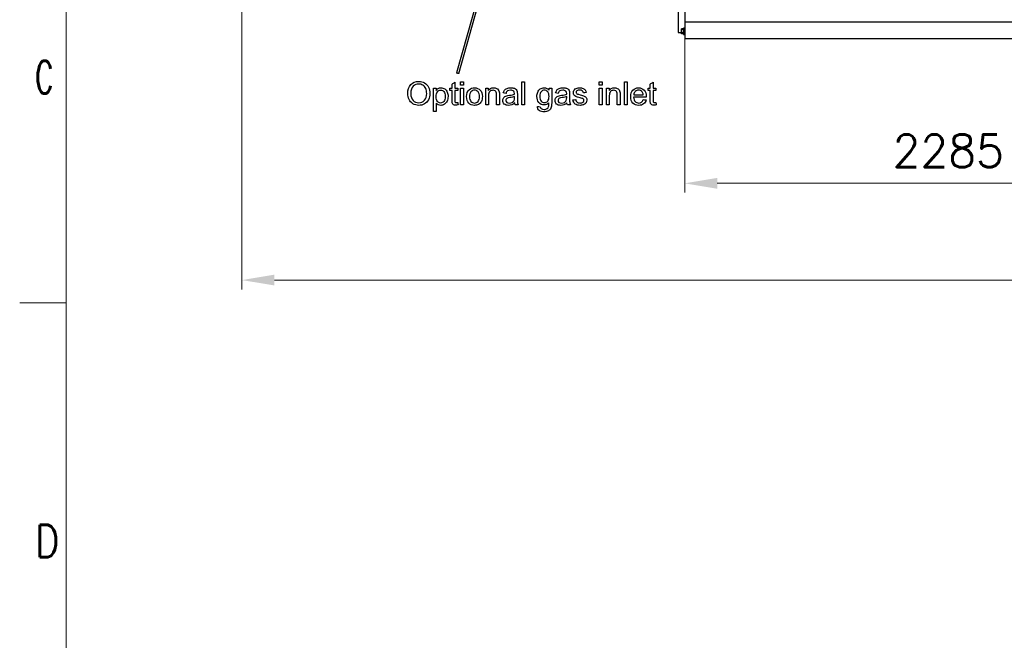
# Model space of a CAD drawing. Header units: inches. Extents: x 0 to 23760, y -13 to 16800.
# Tile 90 of 247: x 0 to 4244, y 8946 to 11622. Entities that reach past the tile are written whole.
import ezdxf

# ---------------------------------------------------------------- set-up
doc = ezdxf.new("R2010")
doc.units = ezdxf.units.IN
doc.layers.add('210', color=7, linetype='Continuous', true_color=0xffffff)
doc.layers.add('254', color=7, linetype='Continuous', true_color=0xffffff)
doc.styles.add('latin_extended', font='simplex.shx')
doc.dimstyles.get("Standard").update_dxf_attribs({"dimtxt": 0.18, "dimasz": 0.18, "dimexe": 0.18, "dimexo": 0.0625, "dimgap": 0.09, "dimtad": 0, "dimtih": 1, "dimtoh": 1, "dimdec": 4, "dimzin": 0, "dimdsep": 46, "dimtxsty": 'Standard', "dimcen": 0.09, "dimadec": 0, "dimazin": 0, "dimtfac": 1, "dimtdec": 4, "dimtofl": 0, "dimtmove": 0, "dimatfit": 3, "dimfxl": 1, "dimtolj": 1, "dimtzin": 0, "dimarcsym": 0})

# ---------------------------------------------------------------- blocks, each defined once
blk = doc.blocks.new('_U1')
at = {"layer": '254', "color": 3, "linetype": 'Continuous', "lineweight": 13, "transparency": 16777216}
for p, q in [((8844.1, 14486.8), (8844.1, 10458.8)), ((958.1, 14131.8), (958.1, 10458.8)), ((1098.1, 10498.8), (8704.1, 10498.8))]:
    blk.add_line(p, q, dxfattribs=at)
at = {"layer": '254', "color": 3, "transparency": 16777216}
for points in [[(1098.1, 10522.2), (1098.1, 10475.5), (958.1, 10498.8)], [(8704.1, 10475.5), (8704.1, 10522.2), (8844.1, 10498.8)]]:
    blk.add_solid(points, dxfattribs=at)
at = {"layer": 'Defpoints', "color": 0, "transparency": 16777216}
for p in [(8844.1, 14526.8), (958.1, 14171.8), (8844.1, 10498.8)]:
    blk.add_point(p, dxfattribs=at)
at = {"layer": '254', "color": 2, "lineweight": 13, "transparency": 16777216, "insert": (4657.8, 10708.8), "char_height": 140, "attachment_point": 1, "style": 'latin_extended'}
blk.add_mtext('\\A1;7886', dxfattribs=at)
blk = doc.blocks.new('_U10')
at = {"layer": '254', "color": 3, "linetype": 'Continuous', "lineweight": 13, "transparency": 16777216}
for p, q in [((5151.1, 13623.7), (5151.1, 10876)), ((2866.1, 13108.9), (2866.1, 10876)), ((3006.1, 10916), (5011.1, 10916))]:
    blk.add_line(p, q, dxfattribs=at)
at = {"layer": '254', "color": 3, "transparency": 16777216}
for points in [[(3006.1, 10939.3), (3006.1, 10892.6), (2866.1, 10916)], [(5011.1, 10892.6), (5011.1, 10939.3), (5151.1, 10916)]]:
    blk.add_solid(points, dxfattribs=at)
at = {"layer": 'Defpoints', "color": 0, "transparency": 16777216}
for p in [(5151.1, 13663.7), (2866.1, 13148.9), (5151.1, 10916)]:
    blk.add_point(p, dxfattribs=at)
at = {"layer": '254', "color": 2, "lineweight": 13, "transparency": 16777216, "insert": (3761.9, 11126), "char_height": 140, "attachment_point": 1, "style": 'latin_extended'}
blk.add_mtext('\\A1;\\C2;2285', dxfattribs=at)

msp = doc.modelspace()

# ---------------------------------------------------------------- linework, layer by layer
at = {"layer": '210', "color": 7, "linetype": 'Continuous', "lineweight": 18}
for p, q in [((200, 200), (200, 16600)), ((200, 10400), (0, 10400))]:
    msp.add_line(p, q, dxfattribs=at)
at = {"layer": '254', "color": 2, "linetype": 'Continuous', "lineweight": 25}
for p, q in [((2205.301, 12540.199), (1882.462, 11392.523)), ((1892.088, 11389.815), (2214.928, 12537.491)), ((2838.115, 11967.343), (2838.115, 11566.345)), ((2866.115, 11946.433), (2866.115, 11610.945)), ((2860.615, 11585.345), (2860.615, 11571.845)), ((2866.115, 11585.345), (2860.615, 11585.345)), ((2866.115, 11610.945), (2866.115, 11538.845)), ((8201.115, 11610.945), (2866.115, 11610.945)), ((2838.115, 11566.345), (2852.614, 11566.345)), ((2852.615, 11577.32), (2852.615, 11582.795)), ((2860.615, 11582.795), (2852.615, 11582.795)), ((2852.615, 11566.37), (2852.615, 11577.32)), ((2860.615, 11577.32), (2852.615, 11577.32)), ((2852.615, 11560.895), (2852.615, 11566.37)), ((2860.615, 11566.37), (2852.615, 11566.37)), ((2860.615, 11560.895), (2852.615, 11560.895)), ((2860.615, 11571.845), (2860.615, 11558.345)), ((2860.615, 11558.345), (2866.115, 11558.345)), ((8201.115, 11538.845), (2866.115, 11538.845))]:
    msp.add_line(p, q, dxfattribs=at)
msp.add_ellipse((1887.275, 11391.169), major_axis=(-4.813, 1.354), ratio=0.11369743, dxfattribs=at)
for points, knots in [([(1744.3, 11258.321), (1736.779, 11254.203), (1728.695, 11252.131), (1710.583, 11252.131), (1702.174, 11254.419), (1687.355, 11263.515), (1681.737, 11269.71), (1674.103, 11285.438), (1672.185, 11293.778), (1672.185, 11319.155), (1676.636, 11332.151), (1685.564, 11341.54)], [0, 0, 0, 0, 0.1587975, 0.1587975, 0.33067245, 0.33067245, 0.50297876, 0.50297876, 0.67483187, 0.67483187, 1, 1, 1, 1]), ([(1685.564, 11341.54), (1694.467, 11350.928), (1705.978, 11355.61), (1729.309, 11355.61), (1737.635, 11353.429), (1752.461, 11344.584), (1758.079, 11338.439), (1765.866, 11322.66), (1767.81, 11313.707), (1767.81, 11293.573), (1765.764, 11284.492), (1757.577, 11268.478), (1751.791, 11262.424), (1744.3, 11258.321)], [0, 0, 0, 0, 0.2330217, 0.2330217, 0.38569108, 0.38569108, 0.53859195, 0.53859195, 0.69109453, 0.69109453, 0.84554726, 0.84554726, 1, 1, 1, 1]), ([(1750.056, 11325.09), (1747.293, 11331.153), (1743.277, 11335.861), (1732.686, 11342.563), (1726.725, 11344.226), (1710.762, 11344.226), (1702.691, 11341.016), (1689.197, 11328.135), (1685.82, 11317.39), (1685.82, 11290.299), (1689.069, 11280.808), (1695.541, 11273.875)], [0, 0, 0, 0, 0.16653426, 0.16653426, 0.33306851, 0.33306851, 0.57088202, 0.57088202, 0.80914583, 0.80914583, 1, 1, 1, 1]), ([(1695.541, 11273.875), (1702.039, 11266.917), (1710.148, 11263.463), (1729.898, 11263.463), (1738.085, 11266.967), (1750.952, 11280.962), (1754.175, 11290.913), (1754.175, 11311.916), (1752.815, 11319.037), (1750.056, 11325.09)], [0, 0, 0, 0, 0.27269132, 0.27269132, 0.54965457, 0.54965457, 0.82556657, 0.82556657, 1, 1, 1, 1]), ([(1800.095, 11268.989), (1803.881, 11264.538), (1808.434, 11262.312), (1819.256, 11262.312), (1823.95, 11264.604), (1831.714, 11273.85), (1833.658, 11280.987), (1833.658, 11299.918), (1831.737, 11306.802), (1824.167, 11316.009), (1819.614, 11318.311), (1809.125, 11318.311), (1804.51, 11315.843), (1796.436, 11306.083), (1794.441, 11298.971), (1794.441, 11280.322), (1796.308, 11273.44), (1800.095, 11268.989)], [0, 0, 0, 0, 0.12723175, 0.12723175, 0.25628109, 0.25628109, 0.38574943, 0.38574943, 0.50906887, 0.50906887, 0.63245878, 0.63245878, 0.75465072, 0.75465072, 0.87715708, 0.87715708, 1, 1, 1, 1]), ([(1794.492, 11316.879), (1797.127, 11320.562), (1800.126, 11323.314), (1806.746, 11327.009), (1810.788, 11327.93), (1821.686, 11327.93), (1827.168, 11326.33), (1836.6, 11319.974), (1840.173, 11315.468), (1844.991, 11303.883), (1846.219, 11297.513), (1846.219, 11283.187), (1844.879, 11276.515), (1839.568, 11264.666), (1835.691, 11260.094), (1825.549, 11253.793), (1820.228, 11252.207), (1810.532, 11252.207), (1806.838, 11253.057), (1800.35, 11256.531), (1797.69, 11258.705), (1795.592, 11261.34)], [0, 0, 0, 0, 0.08308039, 0.08308039, 0.16567217, 0.16567217, 0.2732647, 0.2732647, 0.38045627, 0.38045627, 0.48724488, 0.48724488, 0.60194376, 0.60194376, 0.71705564, 0.71705564, 0.83190676, 0.83190676, 0.91581625, 0.91581625, 1, 1, 1, 1]), ([(1889.58, 11253.973), (1886.127, 11253.256), (1883.031, 11252.898), (1875.843, 11252.898), (1872.389, 11253.589), (1867.478, 11256.403), (1865.773, 11258.274), (1863.768, 11262.85), (1863.257, 11267.685), (1863.257, 11288.943), (1863.257, 11302.834), (1863.257, 11316.725)], [0, 0, 0, 0, 0.11085216, 0.11085216, 0.2938628, 0.2938628, 0.47687344, 0.47687344, 0.65817362, 0.65817362, 1, 1, 1, 1]), ([(1875.459, 11316.725), (1875.459, 11302.612), (1875.459, 11288.5), (1875.459, 11270.882), (1875.689, 11268.631), (1876.124, 11267.633)], [0, 0, 0, 0, 0.80106486, 0.80106486, 1, 1, 1, 1]), ([(1977.736, 11256.633), (1972.389, 11253.691), (1966.557, 11252.207), (1950.107, 11252.207), (1941.896, 11255.456), (1929.412, 11268.452), (1926.265, 11277.841), (1926.265, 11303.474), (1930, 11313.425), (1937.47, 11319.872)], [0, 0, 0, 0, 0.16767261, 0.16767261, 0.43649186, 0.43649186, 0.70531111, 0.70531111, 1, 1, 1, 1]), ([(1937.47, 11319.872), (1943.686, 11325.244), (1951.284, 11327.93), (1970.215, 11327.93), (1978.35, 11324.656), (1990.987, 11311.609), (1994.16, 11302.604), (1994.16, 11281.755), (1992.773, 11274.428), (1987.15, 11263.745), (1983.093, 11259.581), (1977.736, 11256.633)], [0, 0, 0, 0, 0.19849265, 0.19849265, 0.41967017, 0.41967017, 0.6408477, 0.6408477, 0.82024724, 0.82024724, 1, 1, 1, 1]), ([(1975.434, 11310.841), (1971.34, 11315.446), (1966.301, 11317.748), (1954.098, 11317.748), (1949.02, 11315.46), (1940.923, 11306.288), (1938.902, 11299.329), (1938.902, 11280.782), (1940.923, 11273.85), (1944.965, 11269.219)], [0, 0, 0, 0, 0.24786736, 0.24786736, 0.49887228, 0.49887228, 0.74909053, 0.74909053, 1, 1, 1, 1]), ([(1944.965, 11269.219), (1949.007, 11264.615), (1954.098, 11262.312), (1966.326, 11262.312), (1971.405, 11264.626), (1979.501, 11273.901), (1981.522, 11280.962), (1981.522, 11299.432), (1979.528, 11306.235), (1975.434, 11310.841)], [0, 0, 0, 0, 0.2557329, 0.2557329, 0.5093347, 0.5093347, 0.76214286, 0.76214286, 1, 1, 1, 1]), ([(2019.588, 11315.983), (2024.909, 11323.939), (2032.584, 11327.93), (2047.012, 11327.93), (2051.038, 11327.159), (2058.345, 11323.99), (2061.07, 11321.935), (2064.715, 11316.853), (2065.994, 11313.834), (2066.736, 11310.33)], [0, 0, 0, 0, 0.43390355, 0.43390355, 0.62270127, 0.62270127, 0.81197878, 0.81197878, 1, 1, 1, 1]), ([(2053.689, 11309.127), (2052.742, 11311.609), (2051.061, 11313.59), (2046.168, 11316.546), (2043.328, 11317.288), (2034.835, 11317.288), (2030.318, 11315.612), (2022.709, 11308.974), (2020.816, 11302.681), (2020.816, 11280.228), (2020.816, 11267.036), (2020.816, 11253.845)], [0, 0, 0, 0, 0.13293898, 0.13293898, 0.26689879, 0.26689879, 0.48039724, 0.48039724, 0.69471118, 0.69471118, 1, 1, 1, 1]), ([(2055.121, 11253.845), (2055.121, 11268.537), (2055.121, 11283.23), (2055.121, 11302.911), (2054.661, 11306.646), (2053.689, 11309.127)], [0, 0, 0, 0, 0.7465338, 0.7465338, 1, 1, 1, 1]), ([(2066.736, 11310.33), (2067.171, 11308.053), (2067.401, 11304.062), (2067.401, 11283.537), (2067.401, 11268.691), (2067.401, 11253.845)], [0, 0, 0, 0, 0.27669298, 0.27669298, 1, 1, 1, 1]), ([(2120.381, 11254.587), (2116.16, 11253), (2111.658, 11252.207), (2098.867, 11252.207), (2092.753, 11254.152), (2084.208, 11261.929), (2082.059, 11266.891), (2082.059, 11276.485), (2082.889, 11279.728), (2086.101, 11285.592), (2088.236, 11287.928), (2093.443, 11291.501), (2096.385, 11292.832), (2099.66, 11293.753)], [0, 0, 0, 0, 0.13922287, 0.13922287, 0.36831446, 0.36831446, 0.59740605, 0.59740605, 0.73080116, 0.73080116, 0.86509356, 0.86509356, 1, 1, 1, 1]), ([(2089.58, 11318.055), (2092.062, 11321.228), (2095.689, 11323.672), (2105.134, 11327.06), (2110.634, 11327.93), (2123.042, 11327.93), (2128.059, 11327.197), (2135.807, 11324.272), (2138.659, 11322.466), (2142.279, 11318.03), (2143.558, 11315.267), (2144.275, 11311.89)], [0, 0, 0, 0, 0.20172981, 0.20172981, 0.40214746, 0.40214746, 0.60174034, 0.60174034, 0.80018246, 0.80018246, 1, 1, 1, 1]), ([(2132.481, 11299.815), (2132.533, 11301.504), (2132.558, 11302.578), (2132.558, 11308.027), (2131.394, 11311.572), (2125.932, 11316.367), (2121.276, 11317.748), (2109.304, 11317.748), (2105.058, 11316.751), (2099.532, 11312.709), (2097.511, 11309.127), (2096.181, 11303.985)], [0, 0, 0, 0, 0.01739916, 0.01739916, 0.21800118, 0.21800118, 0.49068665, 0.49068665, 0.74534333, 0.74534333, 1, 1, 1, 1]), ([(2099.66, 11293.753), (2102.09, 11294.392), (2105.721, 11295.017), (2120.483, 11296.771), (2127.8, 11298.178), (2132.481, 11299.815)], [0, 0, 0, 0, 0.32934662, 0.32934662, 1, 1, 1, 1]), ([(2130.512, 11273.415), (2131.816, 11276.203), (2132.481, 11280.296), (2132.481, 11287.195), (2132.481, 11288.696), (2132.481, 11290.197)], [0, 0, 0, 0, 0.78244747, 0.78244747, 1, 1, 1, 1]), ([(2144.275, 11311.89), (2144.684, 11309.792), (2144.889, 11306.032), (2144.889, 11295.125), (2144.889, 11289.668), (2144.889, 11272.775), (2145.169, 11265.566), (2146.193, 11259.524), (2147.242, 11256.608), (2148.777, 11253.845)], [0, 0, 0, 0, 0.16140093, 0.16140093, 0.32305445, 0.32305445, 0.66176908, 0.66176908, 1, 1, 1, 1]), ([(2280.422, 11263.336), (2275.05, 11256.991), (2268.373, 11253.845), (2250.414, 11253.845), (2242.689, 11257.426), (2231.791, 11271.803), (2229.053, 11280.424), (2229.053, 11297.385), (2230.319, 11303.75), (2235.295, 11315.446), (2238.928, 11319.974), (2248.445, 11326.318), (2254.021, 11327.93), (2268.987, 11327.93), (2276.022, 11324.477), (2281.573, 11317.544)], [0, 0, 0, 0, 0.13950219, 0.13950219, 0.31287711, 0.31287711, 0.48625203, 0.48625203, 0.60536457, 0.60536457, 0.72384961, 0.72384961, 0.84233465, 0.84233465, 1, 1, 1, 1]), ([(2292.906, 11326.293), (2292.906, 11305.418), (2292.906, 11284.543), (2292.906, 11252.386), (2291.755, 11244.405), (2287.15, 11234.991), (2283.513, 11231.265), (2273.566, 11225.807), (2267.426, 11224.451), (2251.514, 11224.451), (2244.531, 11226.395), (2233.888, 11234.172), (2231.33, 11240.03), (2231.509, 11247.833)], [0, 0, 0, 0, 0.25517086, 0.25517086, 0.3930757, 0.3930757, 0.53098054, 0.53098054, 0.66973213, 0.66973213, 0.83486607, 0.83486607, 1, 1, 1, 1]), ([(2275.536, 11310.995), (2271.596, 11315.497), (2266.864, 11317.748), (2255.863, 11317.748), (2251.231, 11315.55), (2243.584, 11306.671), (2241.665, 11300.097), (2241.665, 11281.857), (2243.558, 11274.924), (2247.345, 11270.55)], [0, 0, 0, 0, 0.24867368, 0.24867368, 0.49276352, 0.49276352, 0.73535488, 0.73535488, 1, 1, 1, 1]), ([(2247.345, 11270.55), (2251.105, 11266.201), (2255.838, 11264.001), (2267.171, 11264.001), (2271.903, 11266.175), (2279.527, 11274.873), (2281.445, 11281.678), (2281.445, 11299.815), (2279.476, 11306.492), (2275.536, 11310.995)], [0, 0, 0, 0, 0.25381577, 0.25381577, 0.50648823, 0.50648823, 0.75916069, 0.75916069, 1, 1, 1, 1]), ([(2345.605, 11254.587), (2341.384, 11253), (2336.882, 11252.207), (2324.091, 11252.207), (2317.976, 11254.152), (2309.432, 11261.929), (2307.283, 11266.891), (2307.283, 11276.485), (2308.113, 11279.728), (2311.325, 11285.592), (2313.46, 11287.928), (2318.667, 11291.501), (2321.609, 11292.832), (2324.884, 11293.753)], [0, 0, 0, 0, 0.13922287, 0.13922287, 0.36831446, 0.36831446, 0.59740605, 0.59740605, 0.73080116, 0.73080116, 0.86509356, 0.86509356, 1, 1, 1, 1]), ([(2314.804, 11318.055), (2317.286, 11321.228), (2320.913, 11323.672), (2330.358, 11327.06), (2335.858, 11327.93), (2348.265, 11327.93), (2353.283, 11327.197), (2361.031, 11324.272), (2363.883, 11322.466), (2367.503, 11318.03), (2368.782, 11315.267), (2369.499, 11311.89)], [0, 0, 0, 0, 0.20172981, 0.20172981, 0.40214746, 0.40214746, 0.60174034, 0.60174034, 0.80018246, 0.80018246, 1, 1, 1, 1]), ([(2357.705, 11299.815), (2357.756, 11301.504), (2357.782, 11302.578), (2357.782, 11308.027), (2356.618, 11311.572), (2351.156, 11316.367), (2346.5, 11317.748), (2334.528, 11317.748), (2330.281, 11316.751), (2324.756, 11312.709), (2322.735, 11309.127), (2321.404, 11303.985)], [0, 0, 0, 0, 0.01739916, 0.01739916, 0.21800118, 0.21800118, 0.49068665, 0.49068665, 0.74534333, 0.74534333, 1, 1, 1, 1]), ([(2324.884, 11293.753), (2327.314, 11294.392), (2330.945, 11295.017), (2345.707, 11296.771), (2353.024, 11298.178), (2357.705, 11299.815)], [0, 0, 0, 0, 0.32934662, 0.32934662, 1, 1, 1, 1]), ([(2355.735, 11273.415), (2357.04, 11276.203), (2357.705, 11280.296), (2357.705, 11287.195), (2357.705, 11288.696), (2357.705, 11290.197)], [0, 0, 0, 0, 0.78244747, 0.78244747, 1, 1, 1, 1]), ([(2369.499, 11311.89), (2369.908, 11309.792), (2370.113, 11306.032), (2370.113, 11295.125), (2370.113, 11289.668), (2370.113, 11272.775), (2370.393, 11265.566), (2371.417, 11259.524), (2372.466, 11256.608), (2374.001, 11253.845)], [0, 0, 0, 0, 0.16140093, 0.16140093, 0.32305445, 0.32305445, 0.66176908, 0.66176908, 1, 1, 1, 1]), ([(2396.385, 11277.38), (2397.05, 11272.519), (2398.971, 11268.787), (2405.185, 11263.591), (2409.534, 11262.312), (2420.765, 11262.312), (2424.971, 11263.425), (2430.409, 11268.043), (2431.791, 11270.729), (2431.791, 11276.613), (2430.572, 11278.801), (2426.47, 11281.473), (2422.3, 11282.855), (2406.618, 11286.82), (2400.366, 11288.769), (2393.418, 11292.09), (2390.776, 11294.388), (2387.176, 11300.25), (2386.28, 11303.499), (2386.28, 11310.279), (2387.022, 11313.272), (2388.506, 11316.009)], [0, 0, 0, 0, 0.11222426, 0.11222426, 0.22545145, 0.22545145, 0.33919566, 0.33919566, 0.45231851, 0.45231851, 0.55422256, 0.55422256, 0.62550831, 0.62550831, 0.72164773, 0.72164773, 0.81806124, 0.81806124, 0.91349327, 0.91349327, 1, 1, 1, 1]), ([(2394.543, 11322.865), (2396.436, 11324.272), (2399.053, 11325.451), (2405.646, 11327.444), (2409.176, 11327.93), (2418.642, 11327.93), (2423.63, 11327.111), (2432.226, 11323.837), (2435.41, 11321.62), (2439.491, 11316.009), (2440.898, 11312.274), (2441.665, 11307.592)], [0, 0, 0, 0, 0.1533584, 0.1533584, 0.30704293, 0.30704293, 0.53756972, 0.53756972, 0.76809651, 0.76809651, 1, 1, 1, 1]), ([(2429.667, 11305.955), (2429.13, 11309.69), (2427.542, 11312.603), (2422.3, 11316.776), (2418.616, 11317.825), (2408.204, 11317.825), (2404.178, 11316.917), (2399.353, 11313.169), (2398.15, 11310.995), (2398.15, 11306.902), (2398.662, 11305.469), (2399.66, 11304.19)], [0, 0, 0, 0, 0.19498444, 0.19498444, 0.39207231, 0.39207231, 0.62394039, 0.62394039, 0.8542769, 0.8542769, 1, 1, 1, 1]), ([(2404.367, 11300.916), (2405.595, 11300.455), (2409.196, 11299.384), (2423.886, 11295.441), (2429.94, 11293.526), (2436.805, 11290.606), (2439.516, 11288.457), (2441.461, 11285.617)], [0, 0, 0, 0, 0.25783975, 0.25783975, 0.62942163, 0.62942163, 1, 1, 1, 1]), ([(2539.9, 11315.983), (2545.221, 11323.939), (2552.896, 11327.93), (2567.324, 11327.93), (2571.35, 11327.159), (2578.657, 11323.99), (2581.382, 11321.935), (2585.027, 11316.853), (2586.306, 11313.834), (2587.048, 11310.33)], [0, 0, 0, 0, 0.43390355, 0.43390355, 0.62270127, 0.62270127, 0.81197878, 0.81197878, 1, 1, 1, 1]), ([(2574.001, 11309.127), (2573.054, 11311.609), (2571.373, 11313.59), (2566.48, 11316.546), (2563.64, 11317.288), (2555.147, 11317.288), (2550.63, 11315.612), (2543.021, 11308.974), (2541.128, 11302.681), (2541.128, 11280.228), (2541.128, 11267.036), (2541.128, 11253.845)], [0, 0, 0, 0, 0.13293898, 0.13293898, 0.26689879, 0.26689879, 0.48039724, 0.48039724, 0.69471118, 0.69471118, 1, 1, 1, 1]), ([(2575.434, 11253.845), (2575.434, 11268.537), (2575.434, 11283.23), (2575.434, 11302.911), (2574.973, 11306.646), (2574.001, 11309.127)], [0, 0, 0, 0, 0.7465338, 0.7465338, 1, 1, 1, 1]), ([(2587.048, 11310.33), (2587.483, 11308.053), (2587.713, 11304.062), (2587.713, 11283.537), (2587.713, 11268.691), (2587.713, 11253.845)], [0, 0, 0, 0, 0.27669298, 0.27669298, 1, 1, 1, 1]), ([(2699.864, 11275.615), (2697.843, 11268.196), (2694.143, 11262.428), (2683.313, 11254.254), (2676.406, 11252.207), (2657.398, 11252.207), (2649.02, 11255.468), (2636.575, 11268.529), (2633.479, 11277.661), (2633.479, 11301.632), (2636.626, 11311.097), (2649.161, 11324.553), (2657.322, 11327.93), (2676.994, 11327.93), (2684.924, 11324.63), (2697.204, 11311.43), (2700.274, 11302.169), (2700.274, 11289.48), (2700.248, 11288.38), (2700.197, 11286.922)], [0, 0, 0, 0, 0.10292701, 0.10292701, 0.206164, 0.206164, 0.33607317, 0.33607317, 0.46571564, 0.46571564, 0.59957642, 0.59957642, 0.73343719, 0.73343719, 0.86284735, 0.86284735, 0.99225751, 0.99225751, 1, 1, 1, 1]), ([(2687.304, 11297.027), (2686.766, 11303.116), (2685.197, 11307.687), (2678.759, 11315.472), (2673.668, 11317.825), (2661.824, 11317.825), (2657.053, 11315.945), (2649.391, 11308.385), (2647.268, 11303.346), (2646.858, 11297.027)], [0, 0, 0, 0, 0.18643702, 0.18643702, 0.47557822, 0.47557822, 0.73735216, 0.73735216, 1, 1, 1, 1]), ([(2743.84, 11253.973), (2740.386, 11253.256), (2737.291, 11252.898), (2730.102, 11252.898), (2726.649, 11253.589), (2721.737, 11256.403), (2720.032, 11258.274), (2718.028, 11262.85), (2717.516, 11267.685), (2717.516, 11288.943), (2717.516, 11302.834), (2717.516, 11316.725)], [0, 0, 0, 0, 0.11085216, 0.11085216, 0.2938628, 0.2938628, 0.47687344, 0.47687344, 0.65817362, 0.65817362, 1, 1, 1, 1]), ([(2729.719, 11316.725), (2729.719, 11302.612), (2729.719, 11288.5), (2729.719, 11270.882), (2729.949, 11268.631), (2730.384, 11267.633)], [0, 0, 0, 0, 0.80106486, 0.80106486, 1, 1, 1, 1]), ([(1878.222, 11265.229), (1879.22, 11264.64), (1880.601, 11264.359), (1883.799, 11264.359), (1885.59, 11264.512), (1887.815, 11264.819)], [0, 0, 0, 0, 0.568, 0.568, 1, 1, 1, 1]), ([(2101.706, 11283.11), (2099.634, 11282.189), (2097.985, 11280.867), (2095.746, 11277.354), (2095.157, 11275.41), (2095.157, 11270.012), (2096.423, 11267.29), (2101.374, 11262.901), (2104.981, 11261.826), (2114.497, 11261.826), (2118.693, 11262.85), (2126.06, 11266.994), (2128.772, 11269.833), (2130.512, 11273.415)], [0, 0, 0, 0, 0.12145343, 0.12145343, 0.24416853, 0.24416853, 0.43341591, 0.43341591, 0.62363355, 0.62363355, 0.81181677, 0.81181677, 1, 1, 1, 1]), ([(2243.456, 11246.068), (2243.942, 11242.384), (2245.33, 11239.707), (2250.645, 11235.733), (2254.814, 11234.607), (2265.789, 11234.607), (2270.164, 11235.733), (2276.355, 11240.286), (2278.471, 11243.479), (2280.166, 11250.059), (2280.473, 11255.328), (2280.422, 11263.336)], [0, 0, 0, 0, 0.16329456, 0.16329456, 0.38229489, 0.38229489, 0.61936807, 0.61936807, 0.85644125, 0.85644125, 1, 1, 1, 1]), ([(2326.93, 11283.11), (2324.858, 11282.189), (2323.209, 11280.867), (2320.97, 11277.354), (2320.381, 11275.41), (2320.381, 11270.012), (2321.647, 11267.29), (2326.598, 11262.901), (2330.205, 11261.826), (2339.721, 11261.826), (2343.917, 11262.85), (2351.284, 11266.994), (2353.996, 11269.833), (2355.735, 11273.415)], [0, 0, 0, 0, 0.12145343, 0.12145343, 0.24416853, 0.24416853, 0.43341591, 0.43341591, 0.62363355, 0.62363355, 0.81181677, 0.81181677, 1, 1, 1, 1]), ([(2441.461, 11285.617), (2443.43, 11282.803), (2444.403, 11279.299), (2444.403, 11271.036), (2443.189, 11267.181), (2438.442, 11259.933), (2434.988, 11257.145), (2425.984, 11253.205), (2420.893, 11252.207), (2405.799, 11252.207), (2398.611, 11254.152), (2388.736, 11261.98), (2385.59, 11267.787), (2384.234, 11275.461)], [0, 0, 0, 0, 0.1384103, 0.1384103, 0.27427317, 0.27427317, 0.41080822, 0.41080822, 0.54734327, 0.54734327, 0.77367163, 0.77367163, 1, 1, 1, 1]), ([(2646.168, 11286.922), (2646.628, 11278.966), (2648.892, 11272.89), (2656.963, 11264.41), (2662.029, 11262.312), (2672.568, 11262.312), (2676.406, 11263.489), (2679.603, 11265.843)], [0, 0, 0, 0, 0.36346586, 0.36346586, 0.7280825, 0.7280825, 1, 1, 1, 1]), ([(2732.481, 11265.229), (2733.479, 11264.64), (2734.861, 11264.359), (2738.058, 11264.359), (2739.849, 11264.512), (2742.075, 11264.819)], [0, 0, 0, 0, 0.568, 0.568, 1, 1, 1, 1])]:
    msp.add_open_spline(points, degree=3, knots=knots, dxfattribs=at)
for points in [[(1863.257, 11344.226), (1867.324, 11346.682), (1871.392, 11349.138), (1875.459, 11351.593)], [(1863.257, 11326.293), (1863.257, 11332.27), (1863.257, 11338.248), (1863.257, 11344.226)], [(1875.459, 11351.593), (1875.459, 11343.16), (1875.459, 11334.726), (1875.459, 11326.293)], [(1899.89, 11353.845), (1903.983, 11353.845), (1908.076, 11353.845), (1912.169, 11353.845)], [(1899.89, 11339.723), (1899.89, 11344.43), (1899.89, 11349.138), (1899.89, 11353.845)], [(1912.169, 11339.723), (1908.076, 11339.723), (1903.983, 11339.723), (1899.89, 11339.723)], [(1912.169, 11353.845), (1912.169, 11349.138), (1912.169, 11344.43), (1912.169, 11339.723)], [(2163.64, 11253.845), (2163.64, 11287.178), (2163.64, 11320.511), (2163.64, 11353.845)], [(2163.64, 11353.845), (2167.733, 11353.845), (2171.827, 11353.845), (2175.92, 11353.845)], [(2175.92, 11353.845), (2175.92, 11320.511), (2175.92, 11287.178), (2175.92, 11253.845)], [(2497.895, 11339.723), (2497.895, 11344.43), (2497.895, 11349.138), (2497.895, 11353.845)], [(2497.895, 11353.845), (2501.988, 11353.845), (2506.081, 11353.845), (2510.174, 11353.845)], [(2510.174, 11339.723), (2506.081, 11339.723), (2501.988, 11339.723), (2497.895, 11339.723)], [(2510.174, 11353.845), (2510.174, 11349.138), (2510.174, 11344.43), (2510.174, 11339.723)], [(2606.26, 11253.845), (2606.26, 11287.178), (2606.26, 11320.511), (2606.26, 11353.845)], [(2606.26, 11353.845), (2610.353, 11353.845), (2614.446, 11353.845), (2618.539, 11353.845)], [(2618.539, 11353.845), (2618.539, 11320.511), (2618.539, 11287.178), (2618.539, 11253.845)], [(2717.516, 11344.226), (2721.583, 11346.682), (2725.651, 11349.138), (2729.719, 11351.593)], [(2717.516, 11326.293), (2717.516, 11332.27), (2717.516, 11338.248), (2717.516, 11344.226)], [(2729.719, 11351.593), (2729.719, 11343.16), (2729.719, 11334.726), (2729.719, 11326.293)], [(1783.313, 11226.088), (1783.313, 11259.49), (1783.313, 11292.891), (1783.313, 11326.293)], [(1783.313, 11326.293), (1787.039, 11326.293), (1790.766, 11326.293), (1794.492, 11326.293)], [(1794.492, 11326.293), (1794.492, 11323.155), (1794.492, 11320.017), (1794.492, 11316.879)], [(1854.252, 11326.293), (1857.253, 11326.293), (1860.255, 11326.293), (1863.257, 11326.293)], [(1854.252, 11316.725), (1854.252, 11319.914), (1854.252, 11323.104), (1854.252, 11326.293)], [(1863.257, 11316.725), (1860.255, 11316.725), (1857.253, 11316.725), (1854.252, 11316.725)], [(1875.459, 11326.293), (1879.578, 11326.293), (1883.697, 11326.293), (1887.815, 11326.293)], [(1887.815, 11316.725), (1883.697, 11316.725), (1879.578, 11316.725), (1875.459, 11316.725)], [(1887.815, 11326.293), (1887.815, 11323.104), (1887.815, 11319.914), (1887.815, 11316.725)], [(1899.89, 11326.293), (1903.983, 11326.293), (1908.076, 11326.293), (1912.169, 11326.293)], [(1899.89, 11253.845), (1899.89, 11277.994), (1899.89, 11302.143), (1899.89, 11326.293)], [(1912.169, 11326.293), (1912.169, 11302.143), (1912.169, 11277.994), (1912.169, 11253.845)], [(2008.537, 11253.845), (2008.537, 11277.994), (2008.537, 11302.143), (2008.537, 11326.293)], [(2008.537, 11326.293), (2012.22, 11326.293), (2015.904, 11326.293), (2019.588, 11326.293)], [(2019.588, 11326.293), (2019.588, 11322.856), (2019.588, 11319.42), (2019.588, 11315.983)], [(2084.183, 11305.623), (2085.283, 11310.765), (2087.073, 11314.909), (2089.58, 11318.055)], [(2096.181, 11303.985), (2092.181, 11304.531), (2088.182, 11305.077), (2084.183, 11305.623)], [(2132.481, 11290.197), (2128.03, 11288.38), (2121.328, 11286.845), (2112.425, 11285.566)], [(2281.573, 11326.293), (2285.351, 11326.293), (2289.128, 11326.293), (2292.906, 11326.293)], [(2281.573, 11317.544), (2281.573, 11320.46), (2281.573, 11323.376), (2281.573, 11326.293)], [(2309.406, 11305.623), (2310.506, 11310.765), (2312.297, 11314.909), (2314.804, 11318.055)], [(2321.404, 11303.985), (2317.405, 11304.531), (2313.406, 11305.077), (2309.406, 11305.623)], [(2357.705, 11290.197), (2353.254, 11288.38), (2346.552, 11286.845), (2337.649, 11285.566)], [(2388.506, 11316.009), (2389.964, 11318.772), (2391.985, 11321.049), (2394.543, 11322.865)], [(2399.66, 11304.19), (2400.657, 11302.86), (2402.218, 11301.785), (2404.367, 11300.916)], [(2441.665, 11307.592), (2437.666, 11307.047), (2433.667, 11306.501), (2429.667, 11305.955)], [(2497.895, 11253.845), (2497.895, 11277.994), (2497.895, 11302.143), (2497.895, 11326.293)], [(2497.895, 11326.293), (2501.988, 11326.293), (2506.081, 11326.293), (2510.174, 11326.293)], [(2510.174, 11326.293), (2510.174, 11302.143), (2510.174, 11277.994), (2510.174, 11253.845)], [(2528.849, 11253.845), (2528.849, 11277.994), (2528.849, 11302.143), (2528.849, 11326.293)], [(2528.849, 11326.293), (2532.533, 11326.293), (2536.216, 11326.293), (2539.9, 11326.293)], [(2539.9, 11326.293), (2539.9, 11322.856), (2539.9, 11319.42), (2539.9, 11315.983)], [(2646.858, 11297.027), (2660.34, 11297.027), (2673.822, 11297.027), (2687.304, 11297.027)], [(2708.511, 11326.293), (2711.513, 11326.293), (2714.514, 11326.293), (2717.516, 11326.293)], [(2708.511, 11316.725), (2708.511, 11319.914), (2708.511, 11323.104), (2708.511, 11326.293)], [(2717.516, 11316.725), (2714.514, 11316.725), (2711.513, 11316.725), (2708.511, 11316.725)], [(2729.719, 11326.293), (2733.837, 11326.293), (2737.956, 11326.293), (2742.075, 11326.293)], [(2742.075, 11316.725), (2737.956, 11316.725), (2733.837, 11316.725), (2729.719, 11316.725)], [(2742.075, 11326.293), (2742.075, 11323.104), (2742.075, 11319.914), (2742.075, 11316.725)], [(1795.592, 11261.34), (1795.592, 11249.59), (1795.592, 11237.839), (1795.592, 11226.088)], [(1876.124, 11267.633), (1876.559, 11266.61), (1877.25, 11265.817), (1878.222, 11265.229)], [(1887.815, 11264.819), (1888.404, 11261.204), (1888.992, 11257.588), (1889.58, 11253.973)], [(1912.169, 11253.845), (1908.076, 11253.845), (1903.983, 11253.845), (1899.89, 11253.845)], [(2020.816, 11253.845), (2016.723, 11253.845), (2012.63, 11253.845), (2008.537, 11253.845)], [(2067.401, 11253.845), (2063.308, 11253.845), (2059.215, 11253.845), (2055.121, 11253.845)], [(2112.425, 11285.566), (2107.385, 11284.824), (2103.804, 11284.006), (2101.706, 11283.11)], [(2133.505, 11262.773), (2128.951, 11258.91), (2124.577, 11256.173), (2120.381, 11254.587)], [(2135.961, 11253.845), (2134.681, 11256.377), (2133.863, 11259.37), (2133.505, 11262.773)], [(2148.777, 11253.845), (2144.505, 11253.845), (2140.233, 11253.845), (2135.961, 11253.845)], [(2175.92, 11253.845), (2171.827, 11253.845), (2167.733, 11253.845), (2163.64, 11253.845)], [(2231.509, 11247.833), (2235.492, 11247.244), (2239.474, 11246.656), (2243.456, 11246.068)], [(2337.649, 11285.566), (2332.609, 11284.824), (2329.028, 11284.006), (2326.93, 11283.11)], [(2358.729, 11262.773), (2354.175, 11258.91), (2349.8, 11256.173), (2345.605, 11254.587)], [(2361.184, 11253.845), (2359.905, 11256.377), (2359.087, 11259.37), (2358.729, 11262.773)], [(2374.001, 11253.845), (2369.729, 11253.845), (2365.457, 11253.845), (2361.184, 11253.845)], [(2384.234, 11275.461), (2388.284, 11276.101), (2392.335, 11276.741), (2396.385, 11277.38)], [(2510.174, 11253.845), (2506.081, 11253.845), (2501.988, 11253.845), (2497.895, 11253.845)], [(2541.128, 11253.845), (2537.035, 11253.845), (2532.942, 11253.845), (2528.849, 11253.845)], [(2587.713, 11253.845), (2583.62, 11253.845), (2579.527, 11253.845), (2575.434, 11253.845)], [(2618.539, 11253.845), (2614.446, 11253.845), (2610.353, 11253.845), (2606.26, 11253.845)], [(2700.197, 11286.922), (2682.187, 11286.922), (2664.177, 11286.922), (2646.168, 11286.922)], [(2679.603, 11265.843), (2682.776, 11268.222), (2685.308, 11271.982), (2687.176, 11277.175)], [(2687.176, 11277.175), (2691.405, 11276.655), (2695.635, 11276.135), (2699.864, 11275.615)], [(2730.384, 11267.633), (2730.819, 11266.61), (2731.509, 11265.817), (2732.481, 11265.229)], [(2742.075, 11264.819), (2742.663, 11261.204), (2743.251, 11257.588), (2743.84, 11253.973)], [(1795.592, 11226.088), (1791.499, 11226.088), (1787.406, 11226.088), (1783.313, 11226.088)]]:
    msp.add_open_spline(points, degree=3, dxfattribs=at)

# ---------------------------------------------------------------- texts
at = {"layer": '210', "color": 211, "linetype": 'Continuous', "lineweight": 18, "char_height": 140, "attachment_point": 7, "line_spacing_factor": 0.963855, "style": 'latin_extended'}
for s, insert in [('\\W0.6125;C', (67.11, 11303.644)), ('\\W0.8203;D', (67.11, 9303.644))]:
    msp.add_mtext(s, dxfattribs=dict(at, insert=insert))

# ---------------------------------------------------------------- dimensions: what is measured, and where the dimension line sits
at = {"layer": '254', "color": 2, "linetype": 'Continuous', "lineweight": 13}
dim = msp.add_linear_dim(base=(8844.115, 10498.845), p1=(958.135, 14171.845), p2=(8844.115, 14526.837), dimstyle='Standard', override={"dimscale": 40, "dimtxt": 3.5, "dimasz": 3.5, "dimexe": 1, "dimexo": 1, "dimgap": 1.75, "dimtad": 1, "dimtih": 1, "dimtoh": 0, "dimdec": 0, "dimlfac": 1, "dimzin": 8, "dimdsep": 46, "dimlunit": 2, "dimtxsty": 'latin_extended', "dimsah": 1, "dimse1": 0, "dimse2": 0, "dimsd1": 0, "dimsd2": 0, "dimclrd": 3, "dimclre": 3, "dimclrt": 2, "dimtol": 0, "dimtm": -0.1, "dimtfac": 0.714286, "dimtdec": 3, "dimtofl": 1, "dimtmove": 0, "dimtzin": 8, "dimlwd": 13, "dimlwe": 13}, dxfattribs=at)
dim.commit()
dim.dimension.update_dxf_attribs({"geometry": '_U1', "text_midpoint": (4901.125, 10498.845), "dimtype": 160})
dim = msp.add_linear_dim(base=(5151.115, 10915.953), p1=(2866.115, 13148.868), p2=(5151.115, 13663.69), text='\\C2;2285', dimstyle='Standard', override={"dimscale": 40, "dimtxt": 3.5, "dimasz": 3.5, "dimexe": 1, "dimexo": 1, "dimgap": 1.75, "dimtad": 1, "dimtih": 1, "dimtoh": 0, "dimdec": 2, "dimlfac": 0.025, "dimzin": 8, "dimdsep": 46, "dimlunit": 2, "dimpost": '', "dimtxsty": 'latin_extended', "dimsah": 1, "dimse1": 0, "dimse2": 0, "dimsd1": 0, "dimsd2": 0, "dimclrd": 3, "dimclre": 3, "dimclrt": 2, "dimtol": 0, "dimtm": -0.1, "dimtfac": 0.714286, "dimtdec": 3, "dimtofl": 1, "dimtmove": 0, "dimtzin": 8, "dimlwd": 13, "dimlwe": 13}, dxfattribs=at)
dim.commit()
dim.dimension.update_dxf_attribs({"geometry": '_U10', "text_midpoint": (4008.615, 10915.953), "dimtype": 160})

doc.saveas('drawing.dxf')
